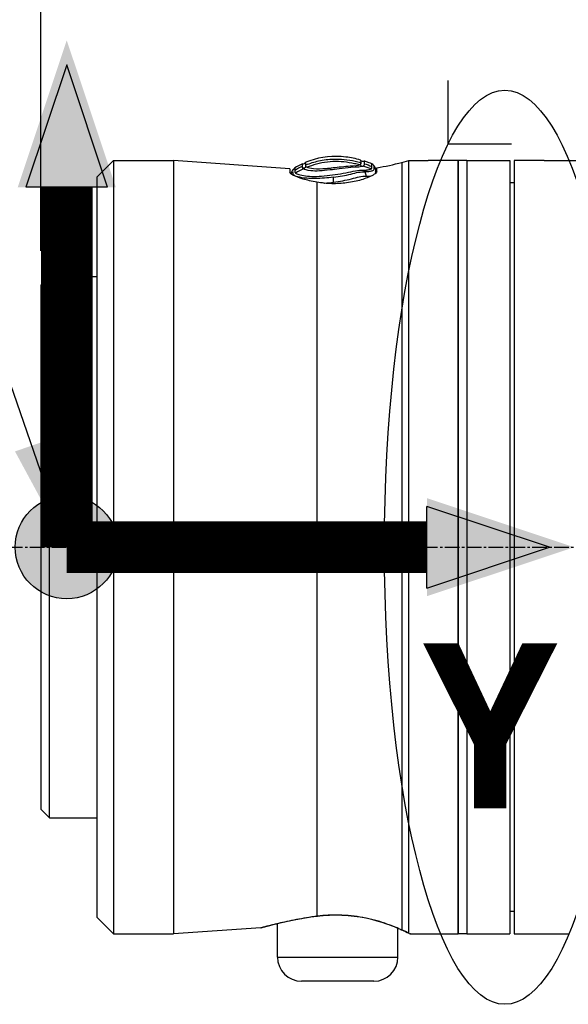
# Model space of a CAD drawing. Header units: millimetres. Extents: x 0 to 4378, y 0 to 2376.
# Tile 162 of 236: x 1409 to 1472, y 1703 to 1818. Entities that reach past the tile are written whole.
import ezdxf

# ---------------------------------------------------------------- set-up
doc = ezdxf.new("R2010")
doc.units = ezdxf.units.MM
doc.header["$LTSCALE"] = 0.2
doc.linetypes.add('CENTER2', pattern=[1.125, 0.75, -0.125, 0.125, -0.125])
for name, color, linetype in [('02_Center Line', 1, 'CENTER2'), ('07_Special Line2', 76, 'Continuous'), ('12_Before Rev.Num.', 5, 'Continuous'), ('13_After Rev.Num.', 6, 'Continuous')]:
    doc.layers.add(name, color=color, linetype=linetype)
doc.layers.add('14_Mark', color=7, linetype='Continuous', true_color=0xe03c31)
doc.styles.add('Rainbow-5.0 Style', font='malgunsl.ttf')
doc.dimstyles.new('Rainbow-5.0 Style', dxfattribs={"dimtxt": 4, "dimasz": 2.5, "dimexe": 1, "dimexo": 1, "dimgap": 1, "dimtad": 1, "dimdsep": 46, "dimtxsty": 'Rainbow-5.0 Style', "dimcen": 0, "dimclrd": 251, "dimclre": 251, "dimclrt": 7, "dimazin": 3, "dimtp": 0.1, "dimtm": 0.1, "dimtfac": 0.61, "dimtmove": 0, "dimatfit": 3, "dimfxl": 1, "dimlwd": -1, "dimlwe": -1, "dimarcsym": 1})

# ---------------------------------------------------------------- blocks, each defined once
blk = doc.blocks.new('A$C44151a85')
for p, q in [((-265.05, 1140.06), (-263.11, 1142)), ((-263.11, 1142), (-263.11, 1052)), ((-263.11, 1142), (-256.13, 1142)), ((-256.13, 1142), (-256.13, 1052)), ((-242.6, 1141.05), (-256.13, 1142)), ((-229.6, 1141.78), (-228.79, 1142)), ((-229.6, 1141.78), (-229.6, 1052.47)), ((-228.79, 1052.1), (-228.79, 1142)), ((-228.79, 1142), (-226.55, 1142)), ((-223.05, 1142), (-226.05, 1142)), ((-223.05, 1052), (-223.05, 1142)), ((-223.05, 1142), (-223.05, 1052)), ((-222.05, 1142), (-223.05, 1142)), ((-222.05, 1142), (-222.05, 1052)), ((-222.05, 1142), (-217.05, 1142)), ((-222.05, 1142), (-222.05, 1052)), ((-217.05, 1142), (-217.05, 1052)), ((-216.55, 1142), (-216.55, 1052)), ((-213.55, 1142), (-216.55, 1142)), ((-213.05, 1142), (-202.13, 1142)), ((-242.6, 1141.05), (-242.6, 1140.62)), ((-232.63, 1140.81), (-232.63, 1140.56)), ((-232.5, 1140.73), (-232.5, 1141.16)), ((-265.05, 1140.06), (-265.05, 1053.94)), ((-239.46, 1139.48), (-239.46, 1054.07)), ((-216.55, 1139.39), (-217.05, 1139.4)), ((-271.55, 1127.5), (-270.55, 1128.5)), ((-271.55, 1127.5), (-271.55, 1066.5)), ((-270.55, 1065.5), (-270.55, 1128.5)), ((-270.55, 1128.5), (-265.05, 1128.5)), ((-271.55, 1066.5), (-270.55, 1065.5)), ((-270.55, 1065.5), (-265.05, 1065.5)), ((-216.55, 1054.61), (-217.05, 1054.6)), ((-265.05, 1053.94), (-263.11, 1052)), ((-244.05, 1053.21), (-244.05, 1053.21)), ((-244.05, 1049.3), (-244.05, 1053.19)), ((-263.11, 1052), (-256.13, 1052)), ((-245.98, 1052.71), (-256.13, 1052)), ((-230.05, 1052.67), (-230.05, 1052.67)), ((-230.05, 1049.3), (-230.05, 1052.65)), ((-228.6, 1052), (-223.05, 1052)), ((-222.05, 1052), (-223.05, 1052)), ((-222.05, 1052), (-217.05, 1052)), ((-216.55, 1052), (-210.24, 1052)), ((-244.05, 1049.3), (-230.05, 1049.3)), ((-232.85, 1046.5), (-241.25, 1046.5))]:
    blk.add_line(p, q)
for centre, radius, start, end in [((-241.06, 1141.96), 0.355, 255.413, 331.286), ((-237.36, 1170.76), 30, 279.3302, 285), ((-241.25, 1049.3), 2.8, 180, 270), ((-232.85, 1049.3), 2.8, 270, 0)]:
    blk.add_arc(centre, radius, start, end)
for centre, major_axis, ratio, start_param, end_param in [((-239.81, 1130.57), (-4.56, -11.08), 0.720783, 3.806084, 3.905991), ((-241.06, 1141.49), (-0.228, 0.283), 0.976663, 2.222442, 3.54912), ((-242.68, 1100.16), (1.52, 41.46), 0.006101, 6.130261, 6.161035), ((-239.26, 1142.25), (4.86, -0.68), 0.118536, 6.11033, 6.189694), ((-234.13, 1141.76), (0.123, 0.421), 0.70504, 2.378722, 3.696013), ((-234.08, 1142.3), (0.199, 0.356), 0.831402, 2.663698, 3.987093), ((-239.7, 1130.08), (4.32, 11.32), 0.717713, 0.634987, 0.736919), ((-239.53, 1055.05), (0.129, -0.992), 0.272992, 6.072165, 6.283186), ((-239.53, 1055.05), (0.129, -0.992), 0.272992, 0.000001, 0.000029), ((-229.34, 1053.43), (-0.408, -0.913), 0.834776, 6.093501, 6.09388), ((-229.34, 1053.43), (-0.408, -0.913), 0.834776, 0.000045, 0.186999)]:
    blk.add_ellipse(centre, major_axis=major_axis, ratio=ratio, start_param=start_param, end_param=end_param)
for points, knots in [([(-234.39, 1142.06), (-234.97, 1142.22), (-235.54, 1142.34), (-236.1, 1142.4), (-237.56, 1142.58), (-238.95, 1142.44), (-240.29, 1141.97), (-240.44, 1141.92), (-240.6, 1141.86), (-240.75, 1141.79)], [0.073579, 0.073579, 0.073579, 0.073579, 1.773456, 1.773456, 1.773456, 6.187837, 6.187837, 6.187837, 6.697304, 6.697304, 6.697304, 6.697304]), ([(-241.14, 1141.31), (-241.14, 1141.36), (-241.14, 1141.41), (-241.14, 1141.49), (-241.14, 1141.52), (-241.15, 1141.59), (-241.15, 1141.62), (-241.15, 1141.62)], [-0.5003967, -0.5003967, -0.5003967, -0.5003967, -0.3749442, -0.3749442, -0.2498089, -0.2498089, 0, 0, 0, 0]), ([(-234.08, 1141.36), (-234.26, 1141.24), (-234.83, 1141.23), (-235.52, 1141.18), (-235.92, 1141.15), (-236.39, 1141.1), (-236.88, 1141.03), (-237.23, 1140.99), (-237.58, 1140.94), (-237.94, 1140.9), (-238.79, 1140.79), (-239.6, 1140.74), (-240.19, 1140.81), (-240.61, 1140.86), (-240.9, 1140.94), (-241.04, 1141.03)], [6.83821, 6.83821, 6.83821, 6.83821, 9.362067, 9.362067, 9.362067, 10.842339, 10.842339, 10.842339, 11.887217, 11.887217, 11.887217, 14.411544, 14.411544, 14.411544, 16.204654, 16.204654, 16.204654, 16.204654]), ([(-240.74, 1141.49), (-240.26, 1141.69), (-239.76, 1141.84), (-239.27, 1141.96), (-238.7, 1142.08), (-238.12, 1142.16), (-237.53, 1142.17), (-236.71, 1142.2), (-235.88, 1142.11), (-235.02, 1141.92), (-234.81, 1141.87), (-234.59, 1141.82), (-234.38, 1141.75)], [1.942734, 1.942734, 1.942734, 1.942734, 3.510907, 3.510907, 3.510907, 5.294969, 5.294969, 5.294969, 7.771433, 7.771433, 7.771433, 8.384461, 8.384461, 8.384461, 8.384461]), ([(-240.74, 1141.32), (-240.74, 1141.35), (-240.74, 1141.38), (-240.74, 1141.44), (-240.74, 1141.46), (-240.74, 1141.49)], [0, 0, 0, 0, 0.0569111, 0.0569111, 0.1273668, 0.1273668, 0.1273668, 0.1273668]), ([(-240.63, 1141.21), (-240.66, 1141.23), (-240.68, 1141.24), (-240.7, 1141.26), (-240.72, 1141.27), (-240.73, 1141.29), (-240.73, 1141.3), (-240.73, 1141.31), (-240.74, 1141.31), (-240.74, 1141.32)], [16.1226828, 16.1226828, 16.1226828, 16.1226828, 16.4885012, 16.4885012, 16.4885012, 16.8511653, 16.8511653, 16.8511653, 16.9347143, 16.9347143, 16.9347143, 16.9347143]), ([(-234.49, 1141.48), (-234.69, 1141.54), (-234.89, 1141.59), (-235.1, 1141.63), (-235.92, 1141.81), (-236.75, 1141.9), (-237.58, 1141.87), (-237.6, 1141.87), (-237.61, 1141.87), (-237.62, 1141.87), (-238.47, 1141.83), (-239.31, 1141.68), (-240.11, 1141.4), (-240.29, 1141.35), (-240.46, 1141.28), (-240.63, 1141.21)], [-8.25646, -8.25646, -8.25646, -8.25646, -7.624618, -7.624618, -7.624618, -5.1247, -5.1247, -5.1247, -5.082989, -5.082989, -5.082989, -2.541442, -2.541442, -2.541442, -1.992945, -1.992945, -1.992945, -1.992945]), ([(-234.49, 1141.48), (-234.66, 1141.39), (-235.09, 1141.35), (-235.62, 1141.33), (-235.92, 1141.32), (-236.25, 1141.28), (-236.6, 1141.24), (-236.69, 1141.23), (-236.79, 1141.22), (-236.88, 1141.21)], [7.141582, 7.141582, 7.141582, 7.141582, 9.362054, 9.362054, 9.362054, 10.573628, 10.573628, 10.573628, 10.889931, 10.889931, 10.889931, 10.889931]), ([(-234.38, 1141.75), (-234.38, 1141.75), (-234.38, 1141.75), (-234.38, 1141.68), (-234.36, 1141.6), (-234.43, 1141.52)], [5.066455, 5.066455, 5.066455, 5.066455, 5.128657, 5.128657, 6.83821, 6.83821, 6.83821, 6.83821]), ([(-234.39, 1142.06), (-234.39, 1142.06), (-234.39, 1142.05), (-234.39, 1142.02), (-234.39, 1142), (-234.39, 1141.97), (-234.38, 1141.92), (-234.38, 1141.88), (-234.38, 1141.82), (-234.38, 1141.75)], [0, 0, 0, 0, 1.709554, 1.709554, 1.709554, 3.419104, 3.419104, 3.419104, 5.066451, 5.066451, 5.066451, 5.066451]), ([(-233.97, 1141.63), (-233.97, 1141.62), (-233.97, 1141.61), (-233.97, 1141.6), (-233.97, 1141.59), (-233.97, 1141.59), (-233.97, 1141.59), (-233.97, 1141.58), (-233.97, 1141.56), (-233.98, 1141.55), (-233.98, 1141.53), (-233.98, 1141.52), (-233.98, 1141.5), (-233.98, 1141.49), (-233.99, 1141.47), (-233.99, 1141.45), (-234, 1141.44), (-234.01, 1141.42), (-234.02, 1141.41), (-234.04, 1141.39), (-234.06, 1141.38), (-234.08, 1141.36)], [4.856578, 4.856578, 4.856578, 4.856578, 5.128657, 5.128657, 5.128657, 5.185049, 5.185049, 5.185049, 5.513346, 5.513346, 5.513346, 5.841966, 5.841966, 5.841966, 6.171736, 6.171736, 6.171736, 6.503514, 6.503514, 6.503514, 6.83821, 6.83821, 6.83821, 6.83821]), ([(-233.99, 1141.94), (-233.98, 1141.94), (-233.99, 1141.91), (-233.98, 1141.84), (-233.98, 1141.81), (-233.98, 1141.73), (-233.97, 1141.68), (-233.97, 1141.63)], [-0.4980541, -0.4980541, -0.4980541, -0.4980541, -0.2482966, -0.2482966, -0.1249533, -0.1249533, -0.0001115, -0.0001115, -0.0001115, -0.0001115]), ([(-233.09, 1141.62), (-233.19, 1141.66), (-233.29, 1141.7), (-233.39, 1141.73), (-233.53, 1141.78), (-233.66, 1141.83), (-233.8, 1141.88), (-233.86, 1141.9), (-233.92, 1141.92), (-233.99, 1141.94)], [-1.0896743, -1.0896743, -1.0896743, -1.0896743, -0.7634499, -0.7634499, -0.7634499, -0.3184296, -0.3184296, -0.3184296, -0.1133023, -0.1133023, -0.1133023, -0.1133023]), ([(-232.86, 1141.42), (-232.86, 1141.42), (-232.86, 1141.4), (-232.86, 1141.36), (-232.86, 1141.31), (-232.86, 1141.24), (-232.86, 1141.15), (-232.86, 1141.15), (-232.86, 1141.15), (-232.86, 1141.15), (-232.86, 1141.06), (-232.8, 1140.94), (-232.93, 1140.83), (-232.93, 1140.83), (-232.93, 1140.83), (-232.93, 1140.83), (-233, 1140.78), (-233.12, 1140.75), (-233.28, 1140.72), (-233.45, 1140.69), (-233.65, 1140.68), (-233.91, 1140.68)], [27.547428, 27.547428, 27.547428, 27.547428, 29.915632, 29.915632, 29.915632, 32.28311, 32.28311, 32.28311, 32.293424, 32.293424, 32.293424, 34.650769, 34.650769, 34.650769, 34.666423, 34.666423, 34.666423, 35.852922, 35.852922, 35.852922, 37.038768, 37.038768, 37.038768, 37.038768]), ([(-233.16, 1141.03), (-233.15, 1141.04), (-233.15, 1141.04), (-233.14, 1141.05), (-233.1, 1141.09), (-233.08, 1141.13), (-233.08, 1141.17), (-233.07, 1141.22), (-233.08, 1141.27), (-233.08, 1141.31)], [33.655801, 33.655801, 33.655801, 33.655801, 33.760716, 33.760716, 33.760716, 34.688162, 34.688162, 34.688162, 35.7207, 35.7207, 35.7207, 35.7207]), ([(-233.08, 1141.31), (-233.09, 1141.42), (-233.09, 1141.49), (-233.09, 1141.59), (-233.09, 1141.62), (-233.09, 1141.62)], [35.720723, 35.720723, 35.720723, 35.720723, 38.259702, 38.259702, 40.798705, 40.798705, 40.798705, 40.798705]), ([(-226.05, 1142), (-226.11, 1142), (-226.18, 1142), (-226.3, 1142), (-226.36, 1142), (-226.45, 1142), (-226.49, 1142), (-226.54, 1142), (-226.55, 1142), (-226.55, 1142)], [-0.15067601, -0.15067601, -0.15067601, -0.15067601, -0.13184151, -0.13184151, -0.11300701, -0.11300701, -0.09417251, -0.09417251, -0.075338, -0.075338, -0.075338, -0.075338]), ([(-213.05, 1142), (-213.05, 1142), (-213.05, 1142), (-213.05, 1142), (-213.05, 1142), (-213.06, 1142), (-213.07, 1142), (-213.09, 1142), (-213.11, 1142), (-213.18, 1142), (-213.23, 1142), (-213.34, 1142), (-213.4, 1142), (-213.48, 1142), (-213.5, 1142), (-213.52, 1142), (-213.53, 1142), (-213.55, 1142), (-213.55, 1142), (-213.55, 1142)], [0.075338, 0.075338, 0.075338, 0.075338, 0.07835287, 0.07835287, 0.08277181, 0.08277181, 0.09154294, 0.09154294, 0.10656287, 0.10656287, 0.12559133, 0.12559133, 0.14537615, 0.14537615, 0.15038004, 0.15038004, 0.15351327, 0.15351327, 0.15403471, 0.15403471, 0.15403471, 0.15403471]), ([(-239.46, 1139.48), (-240.07, 1139.58), (-240.63, 1139.72), (-241.53, 1139.98), (-241.92, 1140.13), (-242.46, 1140.4), (-242.59, 1140.52), (-242.6, 1140.62), (-242.6, 1140.62), (-242.6, 1140.62)], [0.1977937, 0.1977937, 0.1977937, 0.1977937, 0.387441, 0.387441, 0.5821596, 0.5821596, 0.7768781, 0.7768781, 0.7818888, 0.7818888, 0.7818888, 0.7818888]), ([(-237.53, 1140.07), (-237.53, 1140.07), (-237.54, 1140.07), (-237.54, 1140.07), (-237.89, 1140.02), (-238.24, 1139.98), (-238.58, 1139.95), (-239.34, 1139.89), (-240.05, 1139.88), (-240.63, 1139.93), (-240.63, 1139.93), (-240.64, 1139.93), (-240.64, 1139.93), (-241.49, 1140.01), (-242.07, 1140.17), (-242.19, 1140.35), (-242.19, 1140.35), (-242.19, 1140.35), (-242.19, 1140.35), (-242.24, 1140.44), (-242.26, 1140.52), (-242.26, 1140.59), (-242.25, 1140.66), (-242.24, 1140.73), (-242.25, 1140.77), (-242.26, 1140.82), (-242.26, 1140.86), (-242.26, 1140.88), (-242.26, 1140.91), (-242.26, 1140.92), (-242.26, 1140.92)], [-13.766731, -13.766731, -13.766731, -13.766731, -13.746995, -13.746995, -13.746995, -12.677572, -12.677572, -12.677572, -10.325221, -10.325221, -10.325221, -10.30933, -10.30933, -10.30933, -6.88347, -6.88347, -6.88347, -6.871665, -6.871665, -6.871665, -5.161042, -5.161042, -5.161042, -3.441356, -3.441356, -3.441356, -1.714274, -1.714274, -1.714274, 0, 0, 0, 0]), ([(-242.05, 1141.15), (-242.05, 1141.15), (-242.05, 1141.14), (-242.05, 1141.11), (-242.05, 1141.09), (-242.05, 1141.05), (-242.04, 1141.01), (-242.04, 1140.96), (-242.04, 1140.9), (-242.04, 1140.84)], [13.589461, 13.589461, 13.589461, 13.589461, 15.291102, 15.291102, 15.291102, 16.992719, 16.992719, 16.992719, 18.712231, 18.712231, 18.712231, 18.712231]), ([(-241.96, 1140.54), (-241.82, 1140.41), (-241.4, 1140.29), (-240.21, 1140.14), (-239.44, 1140.13), (-238.19, 1140.26), (-237.76, 1140.33), (-236.91, 1140.44), (-236.5, 1140.49), (-235.71, 1140.64), (-235.34, 1140.75), (-234.65, 1140.87), (-234.34, 1140.89), (-234.07, 1140.88)], [20.788081, 20.788081, 20.788081, 20.788081, 23.444982, 23.444982, 26.101901, 26.101901, 27.43036, 27.43036, 28.758819, 28.758819, 30.087278, 30.087278, 31.415738, 31.415738, 31.415738, 31.415738]), ([(-241.04, 1141.03), (-241.07, 1141.05), (-241.09, 1141.06), (-241.1, 1141.08), (-241.12, 1141.1), (-241.13, 1141.11), (-241.13, 1141.13), (-241.14, 1141.13), (-241.14, 1141.13), (-241.14, 1141.14)], [16.2046565, 16.2046565, 16.2046565, 16.2046565, 16.5350251, 16.5350251, 16.5350251, 16.8635253, 16.8635253, 16.8635253, 16.9347143, 16.9347143, 16.9347143, 16.9347143]), ([(-238.37, 1141.05), (-238.93, 1141), (-239.45, 1140.99), (-240.22, 1141.07), (-240.49, 1141.14), (-240.63, 1141.21)], [12.517617, 12.517617, 12.517617, 12.517617, 14.410588, 14.410588, 16.122673, 16.122673, 16.122673, 16.122673]), ([(-232.5, 1140.73), (-232.5, 1140.67), (-232.54, 1140.61), (-232.72, 1140.45), (-232.88, 1140.34), (-233.4, 1140.08), (-233.82, 1139.9), (-234.82, 1139.6), (-235.39, 1139.48), (-236.57, 1139.33), (-237.15, 1139.29), (-238.33, 1139.32), (-238.91, 1139.38), (-239.46, 1139.48)], [-1.008807, -1.008807, -1.008807, -1.008807, -0.894314, -0.894314, -0.757357, -0.757357, -0.553933, -0.553933, -0.356896, -0.356896, -0.180196, -0.180196, -0.002003, -0.002003, -0.002003, -0.002003]), ([(-236.88, 1141.21), (-237.18, 1141.18), (-237.49, 1141.14), (-237.99, 1141.08), (-238.18, 1141.06), (-238.37, 1141.05)], [10.889931, 10.889931, 10.889931, 10.889931, 11.886462, 11.886462, 12.517617, 12.517617, 12.517617, 12.517617]), ([(-237.53, 1140.07), (-237.18, 1140.11), (-236.84, 1140.16), (-236.51, 1140.22), (-236.18, 1140.27), (-235.85, 1140.34), (-235.54, 1140.42), (-235.54, 1140.42), (-235.53, 1140.43), (-235.53, 1140.43), (-234.91, 1140.59), (-234.35, 1140.71), (-233.91, 1140.68)], [-41.323422, -41.323422, -41.323422, -41.323422, -40.272392, -40.272392, -40.272392, -39.2015, -39.2015, -39.2015, -39.181422, -39.181422, -39.181422, -37.039421, -37.039421, -37.039421, -37.039421]), ([(-237.52, 1139.48), (-236.81, 1139.57), (-236.1, 1139.7), (-235.46, 1139.87), (-234.82, 1140.04), (-234.24, 1140.21), (-233.77, 1140.19)], [-96.425052, -96.425052, -96.425052, -96.425052, -94.283051, -94.283051, -94.283051, -92.14105, -92.14105, -92.14105, -92.14105]), ([(-234.07, 1140.88), (-234.04, 1140.88), (-234.01, 1140.88), (-233.94, 1140.88), (-233.9, 1140.88), (-233.82, 1140.89), (-233.77, 1140.89), (-233.68, 1140.9), (-233.64, 1140.9), (-233.57, 1140.91), (-233.53, 1140.92), (-233.36, 1140.95), (-233.22, 1140.98), (-233.16, 1141.03)], [0, 0, 0, 0, 0.0146911, 0.0146911, 0.0270405, 0.0270405, 0.0580232, 0.0580232, 0.077436, 0.077436, 0.1037284, 0.1037284, 0.1923821, 0.1923821, 0.1923821, 0.1923821]), ([(-232.62, 1140.54), (-232.63, 1140.57), (-232.64, 1140.61), (-232.63, 1140.74), (-232.63, 1140.89), (-232.63, 1140.92), (-232.63, 1140.92)], [-88.15419, -88.15419, -88.15419, -88.15419, -87.395054, -87.395054, -85.022055, -82.649057, -82.649057, -82.649057, -82.649057]), ([(-238.68, 1139.37), (-238.65, 1139.37), (-238.27, 1139.39), (-237.88, 1139.43), (-237.52, 1139.48)], [-97.578245, -97.578245, -97.578245, -97.578245, -97.495612, -96.425052, -96.425052, -96.425052, -96.425052]), ([(-239.46, 1054.07), (-237.58, 1054.32), (-235.51, 1054.22), (-233.75, 1053.85), (-231.99, 1053.48), (-230.55, 1052.9), (-229.6, 1052.47)], [0, 0, 0, 0, 0.5, 0.5, 0.5, 1, 1, 1, 1]), ([(-229.75, 1052.52), (-230.23, 1052.73), (-230.86, 1052.99), (-232.33, 1053.49), (-233.19, 1053.73), (-235, 1054.07), (-235.96, 1054.17), (-237.75, 1054.2), (-238.6, 1054.16), (-239.4, 1054.06)], [0, 0, 0, 0, 0.299558, 0.299558, 0.604678, 0.604678, 0.889502, 0.889502, 1.141224, 1.141224, 1.141224, 1.141224]), ([(-245.98, 1052.71), (-245.98, 1052.71), (-245.34, 1052.9), (-243.02, 1053.46), (-241.36, 1053.82), (-239.46, 1054.07)], [0.5004744, 0.5004744, 0.5004744, 0.5004744, 0.75, 0.75, 1, 1, 1, 1]), ([(-244.05, 1053.19), (-244.59, 1053.06), (-245.01, 1052.95), (-245.46, 1052.83), (-245.58, 1052.8), (-245.7, 1052.77), (-245.73, 1052.76), (-245.75, 1052.75), (-245.76, 1052.75), (-245.77, 1052.75), (-245.77, 1052.75), (-245.77, 1052.75), (-245.77, 1052.75), (-245.77, 1052.75), (-245.77, 1052.75), (-245.77, 1052.75), (-245.77, 1052.75), (-245.78, 1052.75), (-245.78, 1052.75), (-245.78, 1052.74), (-245.78, 1052.74), (-245.78, 1052.74), (-245.79, 1052.74), (-245.8, 1052.74), (-245.81, 1052.74), (-245.87, 1052.72), (-245.91, 1052.72), (-245.97, 1052.71), (-245.97, 1052.71), (-245.98, 1052.71)], [0.5846416, 0.5846416, 0.5846416, 0.5846416, 0.8613113, 0.8613113, 1.0105651, 1.0105651, 1.0853397, 1.0853397, 1.122054, 1.122054, 1.1399903, 1.1399903, 1.1487767, 1.1487767, 1.1532307, 1.1532307, 1.1549493, 1.1549493, 1.1558139, 1.1558139, 1.1562454, 1.1562454, 1.1571231, 1.1571231, 1.1606312, 1.1606312, 1.174389, 1.174389, 1.1766412, 1.1766412, 1.1766412, 1.1766412]), ([(-239.4, 1054.06), (-240.27, 1053.94), (-241.1, 1053.8), (-242.64, 1053.51), (-243.34, 1053.36), (-244.51, 1053.08), (-244.98, 1052.96), (-245.45, 1052.84), (-245.57, 1052.8), (-245.69, 1052.77), (-245.72, 1052.76), (-245.75, 1052.75), (-245.76, 1052.75), (-245.77, 1052.75), (-245.77, 1052.75), (-245.77, 1052.75), (-245.77, 1052.75), (-245.77, 1052.75)], [0, 0, 0, 0, 0.274315, 0.274315, 0.562905, 0.562905, 0.858069, 0.858069, 1.009002, 1.009002, 1.084664, 1.084664, 1.121817, 1.121817, 1.139947, 1.139947, 1.144153, 1.144153, 1.144153, 1.144153]), ([(-228.79, 1052.1), (-228.79, 1052.05), (-228.67, 1052.02), (-228.63, 1052.01), (-228.61, 1052), (-228.6, 1052), (-228.6, 1052)], [0.0001826, 0.0001826, 0.0001826, 0.0001826, 0.3374037, 0.3374037, 0.3374037, 0.5000025, 0.5000025, 0.5000025, 0.5000025])]:
    blk.add_open_spline(points, degree=3, knots=knots)
for points in [[(-241.15, 1141.62), (-241.45, 1141.48), (-241.75, 1141.32), (-242.05, 1141.15)], [(-240.74, 1141.49), (-240.74, 1141.69), (-240.75, 1141.79), (-240.75, 1141.79)], [(-233.16, 1141.03), (-233.46, 1141.15), (-233.77, 1141.26), (-234.08, 1141.36)], [(-233.97, 1141.63), (-233.67, 1141.54), (-233.37, 1141.43), (-233.08, 1141.31)], [(-232.86, 1141.42), (-232.94, 1141.49), (-233.01, 1141.55), (-233.09, 1141.62)], [(-232.63, 1140.92), (-232.63, 1141.1), (-232.72, 1141.3), (-232.86, 1141.42)], [(-242.26, 1140.92), (-242.37, 1140.8), (-242.45, 1140.6), (-242.47, 1140.44)], [(-242.05, 1141.15), (-242.12, 1141.07), (-242.19, 1140.99), (-242.26, 1140.92)], [(-242.04, 1140.84), (-242.04, 1140.78), (-242.04, 1140.72), (-242.03, 1140.65)], [(-242.03, 1140.65), (-242.02, 1140.62), (-242, 1140.58), (-241.96, 1140.54)], [(-233.91, 1140.69), (-233.96, 1140.75), (-234.02, 1140.82), (-234.07, 1140.88)], [(-233.91, 1140.68), (-233.84, 1140.56), (-233.77, 1140.35), (-233.77, 1140.19)], [(-233.77, 1140.19), (-233.53, 1140.18), (-233.32, 1140.18), (-233.15, 1140.2)], [(-232.63, 1140.92), (-232.63, 1140.92), (-232.63, 1140.92), (-232.63, 1140.92)], [(-237.52, 1139.48), (-237.52, 1139.66), (-237.53, 1139.92), (-237.53, 1140.07)], [(-228.78, 1052.07), (-228.99, 1052.17), (-229.32, 1052.33), (-229.75, 1052.52)], [(-229.6, 1052.47), (-229.27, 1052.32), (-229, 1052.2), (-228.79, 1052.1)], [(-228.6, 1052), (-228.6, 1052), (-228.6, 1052), (-228.62, 1052.01)]]:
    blk.add_open_spline(points, degree=3)
at = {"layer": '02_Center Line', "ltscale": 11.288275}
blk.add_line((-285.54, 1097), (-83.32, 1097), dxfattribs=at)
blk = doc.blocks.new('*D157')
at = {"color": 251, "linetype": 'ByBlock', "transparency": 16777216}
for p, q in [((1411.07, 1791.18), (1411.07, 1872.74)), ((1526.37, 1808.65), (1526.37, 1872.74)), ((1516.37, 1868.74), (1421.07, 1868.74))]:
    blk.add_line(p, q, dxfattribs=at)
at = {"color": 251, "transparency": 16777216}
for points in [[(1421.07, 1870.4), (1421.07, 1867.07), (1411.07, 1868.74)], [(1516.37, 1870.4), (1516.37, 1867.07), (1526.37, 1868.74)]]:
    blk.add_solid(points, dxfattribs=at)
at = {"layer": 'Defpoints', "color": 0, "transparency": 16777216}
for p in [(1411.07, 1868.74), (1526.37, 1804.65), (1411.07, 1787.18)]:
    blk.add_point(p, dxfattribs=at)
at = {"color": 7, "transparency": 16777216, "insert": (1468.72, 1881.06), "char_height": 16, "attachment_point": 5, "style": 'Rainbow-5.0 Style'}
blk.add_mtext('115.3', dxfattribs=at)
blk = doc.blocks.new('A$C19ebd0c3_1234')
for q in [(46.93, -0.78), (54.3, 6.59)]:
    blk.add_line((46.93, 6.59), q)
blk.add_ellipse((0, 0), major_axis=(53.19, 0), ratio=0.263273)
blk = doc.blocks.new('A$C46360d6a')
at = {"layer": '07_Special Line2'}
blk.add_hatch(color=256, dxfattribs=at).paths.add_polyline_path([(49.156, 0), (34.9, 4.752), (34.9, -4.752)])
at = {"layer": '12_Before Rev.Num.'}
blk.add_hatch(color=256, dxfattribs=at).paths.add_polyline_path([(0, 49.156), (-4.752, 34.9), (4.752, 34.9)])
at = {"layer": '14_Mark'}
h = blk.add_hatch(color=256, dxfattribs=at)
h.dxf.hatch_style = 1
h.paths.add_polyline_path([(5, 0, 1), (-5, 0, 1)])
at = {"layer": '07_Special Line2'}
for p, q in [((34.9, -3.96), (34.9, 3.96)), ((46.78, 0), (34.9, 3.96)), ((34.9, -3.96), (46.78, 0))]:
    blk.add_line(p, q, dxfattribs=at)
at = {"layer": '07_Special Line2', "const_width": 5}
blk.add_lwpolyline([(34.9, 0), (0, 0)], dxfattribs=at)
at = {"layer": '12_Before Rev.Num.'}
for p, q in [((0, 46.78), (-3.96, 34.9)), ((3.96, 34.9), (0, 46.78)), ((3.96, 34.9), (-3.96, 34.9))]:
    blk.add_line(p, q, dxfattribs=at)
at = {"layer": '12_Before Rev.Num.', "const_width": 5}
blk.add_lwpolyline([(0, 34.9), (0, 0)], dxfattribs=at)
at = {"layer": '14_Mark'}
blk.add_circle((0, 0), 5, dxfattribs=at)
at = {"layer": '07_Special Line2', "insert": (34.529, -17.308), "char_height": 16, "attachment_point": 4, "style": 'Rainbow-5.0 Style'}
blk.add_mtext('{\\fMalgun Gothic Semilight|b1|i0|c129|p50;Y}', dxfattribs=at)
at = {"layer": '12_Before Rev.Num.', "insert": (-20.587, 35.725), "char_height": 16, "attachment_point": 4, "style": 'Rainbow-5.0 Style'}
blk.add_mtext('{\\fMalgun Gothic Semilight|b1|i0|c129|p50;Z}', dxfattribs=at)
at = {"layer": '14_Mark', "insert": (-17.839, -15.459), "char_height": 16, "attachment_point": 4, "style": 'Rainbow-5.0 Style'}
blk.add_mtext('{\\fMalgun Gothic Semilight|b1|i0|c129|p50;T}', dxfattribs=at)

msp = doc.modelspace()

# ---------------------------------------------------------------- block references
msp.add_blockref('A$C44151a85', (1682.619, 659.684))
at = {"xscale": 1.2, "yscale": 1.2, "zscale": 1.2}
msp.add_blockref('A$C46360d6a', (1414.069, 1756.684), dxfattribs=at)
at = {"layer": '13_After Rev.Num.', "rotation": 90}
msp.add_blockref('A$C19ebd0c3_1234', (1465, 1756.684), dxfattribs=at)

# ---------------------------------------------------------------- dimensions: what is measured, and where the dimension line sits
dim = msp.add_linear_dim(base=(1411.069, 1868.737), p1=(1526.369, 1804.652), p2=(1411.069, 1787.184), dimstyle='Rainbow-5.0 Style', override={"dimscale": 4, "dimtol": 0, "dimlim": 0, "dimtp": 0.1, "dimtm": 0.1, "dimtfac": 0.61, "dimtdec": 2, "dimtolj": 0, "dimtzin": 8})
dim.commit()
dim.dimension.update_dxf_attribs({"geometry": '*D157', "text_midpoint": (1468.719, 1881.058)})

# ---------------------------------------------------------------- leaders
at = {"annotation_type": 0, "has_hookline": 1, "hookline_direction": 1, "text_width": 175.75}
msp.add_leader([(1414.069, 1756.684), (1371.588, 1879.886), (1359.088, 1879.886)], dimstyle='Rainbow-5.0 Style', override={"dimscale": 5, "dimgap": 1, "dimtad": 1}, dxfattribs=at)

doc.saveas('drawing.dxf')
